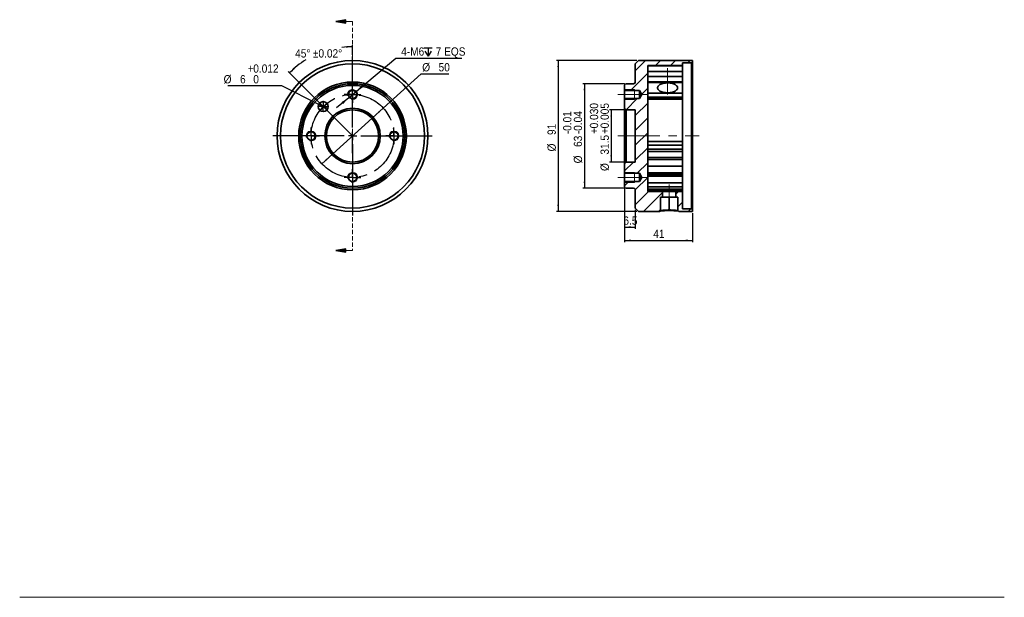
# Model space of a CAD drawing. Header units: millimetres. Extents: x 0 to 297, y 0 to 174.
import ezdxf

# ---------------------------------------------------------------- set-up
doc = ezdxf.new("R2010")
doc.units = ezdxf.units.MM
doc.linetypes.add('CENTERX2', pattern=[20.32, 12.7, -2.54, 2.54, -2.54])
doc.linetypes.add('HIDDEN', pattern=[1.905, 1.27, -0.635])
doc.layers.add('SLD-0', color=179, linetype='Continuous')
doc.layers.add('标注层', color=7, linetype='Continuous')
doc.styles.add('SLDTEXTSTYLE1', font='GOTHIC.TTF', dxfattribs={"width": 0.79431})
doc.styles.add('SLDTEXTSTYLE2', font='GOTHIC.TTF', dxfattribs={"width": 0.913})
doc.dimstyles.new('SLDDIMSTYLE0', dxfattribs={"dimtxt": 2.5, "dimasz": 3.5, "dimexe": 0, "dimexo": 0.0625, "dimtad": 0, "dimtih": 1, "dimtoh": 1, "dimdec": 0, "dimlfac": 2, "dimrnd": 1e-09, "dimzin": 12, "dimdsep": 46, "dimtxsty": 'SLDTEXTSTYLE1', "dimblk1": 'NONE', "dimblk2": 'NONE', "dimsah": 1, "dimcen": 0, "dimadec": 0, "dimazin": 3, "dimtfac": 1, "dimtmove": 0, "dimatfit": 3, "dimldrblk": 'NONE', "dimfxl": 0, "dimfrac": 2, "dimtolj": 1, "dimtzin": 12, "dimarcsym": 0})
doc.dimstyles.new('SLDDIMSTYLE1', dxfattribs={"dimtxt": 2.5, "dimasz": 3.5, "dimexe": 0, "dimexo": 0.0625, "dimtad": 2, "dimdec": 4, "dimlfac": 2, "dimzin": 12, "dimdsep": 46, "dimtxsty": 'SLDTEXTSTYLE1', "dimblk1": 'NONE', "dimblk2": 'NONE', "dimsah": 1, "dimcen": 0.09, "dimadec": 0, "dimazin": 3, "dimtol": 1, "dimtp": 0.02, "dimtm": 0.02, "dimtfac": 1, "dimtofl": 0, "dimtmove": 0, "dimatfit": 3, "dimldrblk": 'NONE', "dimfxl": 0, "dimfrac": 2, "dimtolj": 1, "dimarcsym": 0})
doc.dimstyles.new('SLDDIMSTYLE2', dxfattribs={"dimtxt": 2.5, "dimasz": 3.5, "dimexe": 0, "dimexo": 0.0625, "dimtad": 0, "dimtih": 1, "dimtoh": 1, "dimdec": 3, "dimlfac": 2, "dimrnd": 1e-09, "dimdsep": 46, "dimtxsty": 'SLDTEXTSTYLE1', "dimblk1": 'NONE', "dimblk2": 'NONE', "dimsah": 1, "dimcen": 0, "dimadec": 0, "dimazin": 2, "dimtol": 1, "dimtp": 0.012, "dimtfac": 1, "dimtdec": 3, "dimtmove": 0, "dimatfit": 3, "dimldrblk": 'NONE', "dimfxl": 0, "dimfrac": 2, "dimtolj": 1, "dimtzin": 0, "dimarcsym": 0})
doc.dimstyles.new('SLDDIMSTYLE3', dxfattribs={"dimtxt": 2.5, "dimasz": 3.5, "dimexe": 0, "dimexo": 0.0625, "dimtad": 0, "dimtih": 1, "dimtoh": 1, "dimlfac": 2, "dimrnd": 1e-09, "dimzin": 12, "dimdsep": 46, "dimtxsty": 'SLDTEXTSTYLE1', "dimsah": 1, "dimcen": 0, "dimadec": 0, "dimazin": 3, "dimtfac": 1, "dimtmove": 0, "dimatfit": 3, "dimfxl": 0, "dimfrac": 2, "dimtolj": 1, "dimtzin": 12, "dimarcsym": 0})
doc.dimstyles.new('SLDDIMSTYLE4', dxfattribs={"dimtxt": 2.5, "dimasz": 3.5, "dimexe": 0, "dimexo": 0.0625, "dimtad": 2, "dimlfac": 2, "dimrnd": 1e-09, "dimdsep": 46, "dimtxsty": 'SLDTEXTSTYLE1', "dimblk1": 'NONE', "dimblk2": 'NONE', "dimsah": 1, "dimcen": 0.09, "dimadec": 0, "dimazin": 2, "dimtol": 1, "dimtp": -0.01, "dimtm": 0.04, "dimtfac": 1, "dimtofl": 0, "dimtmove": 0, "dimatfit": 3, "dimldrblk": 'NONE', "dimfxl": 0, "dimfrac": 2, "dimtolj": 1, "dimarcsym": 0})
doc.dimstyles.new('SLDDIMSTYLE5', dxfattribs={"dimtxt": 2.5, "dimasz": 3.5, "dimexe": 0, "dimexo": 0.0625, "dimtad": 2, "dimdec": 0, "dimlfac": 2, "dimrnd": 1e-09, "dimzin": 12, "dimdsep": 46, "dimtxsty": 'SLDTEXTSTYLE1', "dimblk1": 'NONE', "dimblk2": 'NONE', "dimsah": 1, "dimcen": 0.09, "dimadec": 0, "dimazin": 3, "dimtfac": 1, "dimtofl": 0, "dimtmove": 0, "dimatfit": 3, "dimldrblk": 'NONE', "dimfxl": 0, "dimfrac": 2, "dimtolj": 1, "dimtzin": 12, "dimarcsym": 0})
doc.dimstyles.new('SLDDIMSTYLE6', dxfattribs={"dimtxt": 2.5, "dimasz": 3.5, "dimexe": 0, "dimexo": 0.0625, "dimtad": 2, "dimdec": 1, "dimlfac": 2, "dimrnd": 1e-09, "dimzin": 12, "dimdsep": 46, "dimtxsty": 'SLDTEXTSTYLE1', "dimblk1": 'NONE', "dimblk2": 'NONE', "dimsah": 1, "dimcen": 0.09, "dimadec": 0, "dimazin": 3, "dimtfac": 1, "dimtofl": 0, "dimtmove": 0, "dimatfit": 3, "dimldrblk": 'NONE', "dimfxl": 0, "dimfrac": 2, "dimtolj": 1, "dimtzin": 12, "dimarcsym": 0})
doc.dimstyles.new('SLDDIMSTYLE7', dxfattribs={"dimtxt": 2.5, "dimasz": 3.5, "dimexe": 0, "dimexo": 0.0625, "dimtad": 2, "dimdec": 3, "dimlfac": 2, "dimrnd": 1e-09, "dimzin": 0, "dimdsep": 46, "dimtxsty": 'SLDTEXTSTYLE1', "dimblk1": 'NONE', "dimblk2": 'NONE', "dimsah": 1, "dimcen": 0.09, "dimadec": 0, "dimazin": 0, "dimtol": 1, "dimtp": 0.03, "dimtm": -0.005, "dimtfac": 1, "dimtdec": 3, "dimtofl": 0, "dimtmove": 0, "dimatfit": 3, "dimldrblk": 'NONE', "dimfxl": 0, "dimfrac": 2, "dimtolj": 1, "dimtzin": 0, "dimarcsym": 0})

# ---------------------------------------------------------------- blocks, each defined once
blk = doc.blocks.new('SW_CENTERMARKSYMBOL_1')
at = {"layer": '标注层'}
for p, q in [((-2.5, 0), (-5, 0)), ((0, 0), (-2.5, 0)), ((0, 2.5), (0, 5)), ((0, 0), (0, 2.5)), ((0, 0), (0, -2.5)), ((0, 0), (2.5, 0)), ((2.5, 0), (5, 0)), ((0, -2.5), (0, -5))]:
    blk.add_line(p, q, dxfattribs=at)
blk = doc.blocks.new('SW_CENTERMARKSYMBOL_3')
at = {"layer": '标注层'}
for p, q in [((-2.5, 0), (-5, 0)), ((0, 0), (-2.5, 0)), ((0, 2.5), (0, 5)), ((0, 0), (0, 2.5)), ((0, 0), (0, -2.5)), ((0, 0), (2.5, 0)), ((2.5, 0), (5, 0)), ((0, -2.5), (0, -5))]:
    blk.add_line(p, q, dxfattribs=at)
blk = doc.blocks.new('SW_CENTERMARKSYMBOL_0')
at = {"layer": '标注层'}
for p, q in [((-2.5, 0), (-5, 0)), ((0, 0), (-2.5, 0)), ((0, 2.5), (0, 5)), ((0, 0), (0, 2.5)), ((0, 0), (0, -2.5)), ((0, 0), (2.5, 0)), ((2.5, 0), (5, 0)), ((0, -2.5), (0, -5))]:
    blk.add_line(p, q, dxfattribs=at)
blk = doc.blocks.new('SW_CENTERMARKSYMBOL_2')
at = {"layer": '标注层'}
for p, q in [((-2.5, 0), (-5, 0)), ((0, 0), (-2.5, 0)), ((0, 2.5), (0, 5)), ((0, 0), (0, 2.5)), ((0, 0), (0, -2.5)), ((0, 0), (2.5, 0)), ((2.5, 0), (5, 0)), ((0, -2.5), (0, -5))]:
    blk.add_line(p, q, dxfattribs=at)
blk = doc.blocks.new('SW_DOWELSYMBOL_0')
at = {"layer": '标注层'}
blk.add_circle((0, 0), 3, dxfattribs=at)
blk = doc.blocks.new('SW_CENTERMARKSYMBOL_4')
at = {"layer": '标注层'}
for p, q in [((0, 5), (0, 48)), ((-5, 0), (-48, 0)), ((0, 0), (-2.5, 0)), ((0, 0), (0, 2.5)), ((0, 0), (0, -2.5)), ((0, 0), (2.5, 0)), ((5, 0), (48, 0)), ((0, -5), (0, -48))]:
    blk.add_line(p, q, dxfattribs=at)
blk = doc.blocks.new('_D')
at = {"layer": '标注层'}
for p, q in [((109.66, 147.5), (121.07, 157.85)), ((121.07, 157.85), (129.48, 157.85)), ((91.14, 130.71), (109.66, 147.5))]:
    blk.add_line(p, q, dxfattribs=at)
for points in [[(109.66, 147.5), (108.01, 146.34), (108.34, 145.97)], [(91.14, 130.71), (92.78, 131.87), (92.45, 132.24)]]:
    blk.add_solid(points, dxfattribs=at)
at = {"layer": '标注层', "char_height": 2.5, "attachment_point": 1, "style": 'SLDTEXTSTYLE2'}
for s, insert in [('%%c', (121.41, 161.07)), ('50', (126.35, 161.07))]:
    blk.add_mtext(s, dxfattribs=dict(at, insert=insert))
blk = doc.blocks.new('_NONE')
blk = doc.blocks.new('_D_1')
at = {"layer": '标注层'}
for p, q in [((100.4, 163.61), (100.4, 166.52)), ((91.2, 148.3), (81.01, 158.49))]:
    blk.add_line(p, q, dxfattribs=at)
for start, end in [(90, 97.0032), (121.6111, 135)]:
    blk.add_arc((100.4, 139.11), 26.91, start, end, dxfattribs=at)
for points in [[(100.4, 166.02), (98.39, 166.19), (98.41, 165.69)], [(81.37, 158.14), (83, 159.31), (82.66, 159.68)]]:
    blk.add_solid(points, dxfattribs=at)
at = {"layer": '标注层', "char_height": 2.5, "attachment_point": 1, "style": 'SLDTEXTSTYLE2'}
for s, insert in [('45°', (83.08, 165.25)), (' ±0.02°', (87.59, 165.25))]:
    blk.add_mtext(s, dxfattribs=dict(at, insert=insert))
blk = doc.blocks.new('_D_2')
at = {"layer": '标注层'}
for p, q in [((79.09, 154.24), (62.76, 154.24)), ((90.22, 148.62), (79.09, 154.24)), ((92.9, 147.27), (90.22, 148.62))]:
    blk.add_line(p, q, dxfattribs=at)
for points in [[(90.22, 148.62), (91.89, 147.5), (92.12, 147.94)], [(92.9, 147.27), (91.22, 148.39), (91, 147.95)]]:
    blk.add_solid(points, dxfattribs=at)
at = {"layer": '标注层', "char_height": 2.5, "attachment_point": 1, "style": 'SLDTEXTSTYLE2'}
for s, insert in [('0.012', (70.45, 160.68)), ('%%c', (61.51, 157.46)), ('6', (66.46, 157.46)), ('+', (68.81, 160.68)), ('0', (70.45, 157.46))]:
    blk.add_mtext(s, dxfattribs=dict(at, insert=insert))
blk = doc.blocks.new('SW_SYMBOL_HOLE_DEPTH')
at = {"layer": '标注层', "color": 0}
for p, q in [((0, 875), (800, 875)), ((100, 555), (400, 75)), ((400, 875), (400, 75)), ((700, 555), (400, 75))]:
    blk.add_line(p, q, dxfattribs=at)
blk = doc.blocks.new('_D_3')
at = {"layer": '标注层'}
for p, q in [((101.54, 152.57), (113.48, 162.59)), ((113.48, 162.59), (133.39, 162.59)), ((99.25, 150.64), (101.54, 152.57)), ((99.25, 150.64), (95.56, 147.55))]:
    blk.add_line(p, q, dxfattribs=at)
for points in [[(101.54, 152.57), (103.71, 153.88), (103.21, 154.47)], [(99.25, 150.64), (97.08, 149.33), (97.58, 148.74)]]:
    blk.add_solid(points, dxfattribs=at)
at = {"layer": '标注层', "xscale": 0.003193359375, "yscale": 0.003193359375, "zscale": 0.003193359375}
blk.add_blockref('SW_SYMBOL_HOLE_DEPTH', (121.9, 162.93), dxfattribs=at)
at = {"layer": '标注层', "char_height": 2.5, "attachment_point": 1, "style": 'SLDTEXTSTYLE2'}
for s, insert in [('4-M6', (115.07, 165.82)), ('7 EQS', (125.47, 165.82))]:
    blk.add_mtext(s, dxfattribs=dict(at, insert=insert))
blk = doc.blocks.new('_D_4')
at = {"layer": '标注层'}
for p, q in [((182.42, 154.86), (169.85, 154.86)), ((170.35, 154.86), (170.35, 123.36)), ((182.42, 123.36), (169.85, 123.36))]:
    blk.add_line(p, q, dxfattribs=at)
for points in [[(170.35, 154.86), (170.1, 152.86), (170.6, 152.86)], [(170.35, 123.36), (170.6, 125.36), (170.1, 125.36)]]:
    blk.add_solid(points, dxfattribs=at)
at = {"layer": '标注层', "char_height": 2.5, "attachment_point": 1, "rotation": 90, "style": 'SLDTEXTSTYLE2'}
for s, insert in [('0.01', (163.91, 140.64)), ('0.04', (167.13, 140.64)), ('-', (163.91, 139.7)), ('-', (167.13, 139.7)), ('63', (167.13, 135.79)), ('%%c', (167.13, 130.84))]:
    blk.add_mtext(s, dxfattribs=dict(at, insert=insert))
blk = doc.blocks.new('_D_5')
at = {"layer": '标注层'}
for p, q in [((186.17, 161.86), (161.92, 161.86)), ((162.42, 161.86), (162.42, 116.36)), ((186.17, 116.36), (161.92, 116.36))]:
    blk.add_line(p, q, dxfattribs=at)
for points in [[(162.42, 161.86), (162.17, 159.86), (162.67, 159.86)], [(162.42, 116.36), (162.67, 118.36), (162.17, 118.36)]]:
    blk.add_solid(points, dxfattribs=at)
at = {"layer": '标注层', "char_height": 2.5, "attachment_point": 1, "rotation": 90, "style": 'SLDTEXTSTYLE2'}
for s, insert in [('91', (159.2, 139.39)), ('%%c', (159.2, 134.44))]:
    blk.add_mtext(s, dxfattribs=dict(at, insert=insert))
blk = doc.blocks.new('_D_6')
at = {"layer": '标注层'}
for p, q in [((182.42, 123.36), (182.42, 111.11)), ((185.67, 116.86), (185.67, 111.11)), ((182.42, 111.61), (185.67, 111.61))]:
    blk.add_line(p, q, dxfattribs=at)
for points in [[(182.42, 111.61), (184.42, 111.36), (184.42, 111.86)], [(185.67, 111.61), (183.67, 111.86), (183.67, 111.36)]]:
    blk.add_solid(points, dxfattribs=at)
at = {"layer": '标注层', "insert": (182.09, 114.83), "char_height": 2.5, "attachment_point": 1, "style": 'SLDTEXTSTYLE2'}
blk.add_mtext('6.5', dxfattribs=at)
blk = doc.blocks.new('_D_7')
at = {"layer": '标注层'}
for p, q in [((182.42, 127.36), (182.42, 107.11)), ((202.92, 115.86), (202.92, 107.11)), ((182.42, 107.61), (202.92, 107.61))]:
    blk.add_line(p, q, dxfattribs=at)
for points in [[(182.42, 107.61), (184.42, 107.36), (184.42, 107.86)], [(202.92, 107.61), (200.92, 107.86), (200.92, 107.36)]]:
    blk.add_solid(points, dxfattribs=at)
at = {"layer": '标注层', "insert": (191.1, 110.83), "char_height": 2.5, "attachment_point": 1, "style": 'SLDTEXTSTYLE2'}
blk.add_mtext('41', dxfattribs=at)
blk = doc.blocks.new('_D_8')
at = {"layer": '标注层'}
for p, q in [((182.42, 146.98), (177.92, 146.98)), ((178.42, 146.98), (178.42, 131.23)), ((182.42, 131.23), (177.92, 131.23))]:
    blk.add_line(p, q, dxfattribs=at)
for points in [[(178.42, 146.98), (178.17, 144.98), (178.67, 144.98)], [(178.42, 131.23), (178.67, 133.23), (178.17, 133.23)]]:
    blk.add_solid(points, dxfattribs=at)
at = {"layer": '标注层', "char_height": 2.5, "attachment_point": 1, "rotation": 90, "style": 'SLDTEXTSTYLE2'}
for s, insert in [('0.030', (171.98, 141.39)), ('0.005', (175.2, 141.39)), ('+', (171.98, 139.74)), ('31.5', (175.2, 133.47)), ('+', (175.2, 139.74)), ('%%c', (175.2, 128.53))]:
    blk.add_mtext(s, dxfattribs=dict(at, insert=insert))

msp = doc.modelspace()

# ---------------------------------------------------------------- hatches: boundary and pattern name
at = {"linetype": 'Continuous'}
for points in [[(98.395771, 173.156848), (98.395771, 174.156848), (95.395771, 173.656848)], [(98.395771, 104.056742), (98.395771, 105.056742), (95.395771, 104.556742)]]:
    msp.add_hatch(color=179, dxfattribs=at).paths.add_polyline_path(points, flags=0)
h = msp.add_hatch(dxfattribs=at)
h.set_pattern_fill('ANSI31', color=179, style=0)
edge = h.paths.add_edge_path(flags=0)
edge.add_line((187.67137, 151.606795), (186.920294, 150.356795))
edge.add_line((186.920294, 150.356795), (182.420294, 150.356795))
edge.add_line((182.420294, 150.356795), (182.420294, 147.481795))
edge.add_line((182.420294, 147.481795), (182.920294, 146.981795))
edge.add_line((182.920294, 146.981795), (185.670294, 146.981795))
edge.add_line((185.670294, 146.981795), (185.670294, 131.231795))
edge.add_line((185.670294, 131.231795), (182.920294, 131.231795))
edge.add_line((182.920294, 131.231795), (182.420294, 130.731795))
edge.add_line((182.420294, 130.731795), (182.420294, 127.856795))
edge.add_line((182.420294, 127.856795), (186.920294, 127.856795))
edge.add_line((186.920294, 127.856795), (187.67137, 126.606795))
edge.add_line((187.67137, 126.606795), (186.920294, 125.356795))
edge.add_line((186.920294, 125.356795), (182.420294, 125.356795))
edge.add_line((182.420294, 125.356795), (182.420294, 123.856795))
edge.add_arc((182.920294, 123.856795), 0.5, 180, 270)
edge.add_line((182.920294, 123.356795), (185.170294, 123.356795))
edge.add_arc((185.170294, 122.856795), 0.5, 0, 90, ccw=False)
edge.add_line((185.670294, 122.856795), (185.670294, 117.356795))
edge.add_line((185.670294, 117.356795), (186.670294, 116.356795))
edge.add_line((186.670294, 116.356795), (193.045294, 116.356795))
edge.add_line((193.045294, 116.356795), (193.295294, 116.606795))
edge.add_line((193.295294, 116.606795), (193.295294, 120.606795))
edge.add_line((193.295294, 120.606795), (193.920294, 120.606795))
edge.add_line((193.920294, 120.606795), (193.920294, 122.354244))
edge.add_line((193.920294, 122.354244), (189.420294, 122.354244))
edge.add_line((189.420294, 122.354244), (189.420294, 160.356795))
edge.add_line((189.420294, 160.356795), (199.920294, 160.356795))
edge.add_line((199.920294, 160.356795), (199.920294, 161.106795))
edge.add_line((199.920294, 161.106795), (202.670294, 161.106795))
edge.add_line((202.670294, 161.106795), (202.920294, 161.356795))
edge.add_line((202.920294, 161.356795), (202.920294, 161.856795))
edge.add_line((202.920294, 161.856795), (186.670294, 161.856795))
edge.add_line((186.670294, 161.856795), (185.670294, 160.856795))
edge.add_line((185.670294, 160.856795), (185.670294, 155.356795))
edge.add_arc((185.170294, 155.356795), 0.5, 270, 360, ccw=False)
edge.add_line((185.170294, 154.856795), (182.920294, 154.856795))
edge.add_arc((182.920294, 154.356795), 0.5, 90, 180)
edge.add_line((182.420294, 154.356795), (182.420294, 152.856795))
edge.add_line((182.420294, 152.856795), (186.920294, 152.856795))
edge.add_line((186.920294, 152.856795), (187.67137, 151.606795))
h = msp.add_hatch(dxfattribs=at)
h.set_pattern_fill('ANSI31', scale=0.5, style=0)
edge = h.paths.add_edge_path(flags=0)
edge.add_line((91.556937, 147.94563), (93.056937, 147.94563))
edge.add_arc((91.556937, 147.94563), 1.5, 0, 90)
edge.add_line((91.556937, 149.44563), (91.556937, 147.94563))
h = msp.add_hatch(dxfattribs=at)
h.set_pattern_fill('ANSI31', scale=0.5, style=0)
edge = h.paths.add_edge_path(flags=0)
edge.add_line((91.556937, 147.94563), (90.056937, 147.94563))
edge.add_arc((91.556937, 147.94563), 1.5, 180, 270)
edge.add_line((91.556937, 146.44563), (91.556937, 147.94563))
h = msp.add_hatch(dxfattribs=at)
h.set_pattern_fill('ANSI31', color=179, style=0)
h.paths.add_polyline_path([(198.545294, 116.606795), (198.795294, 116.356795), (202.920294, 116.356795), (202.920294, 116.856795), (202.670294, 117.106795), (199.920294, 117.106795), (199.920294, 122.354244), (197.920294, 122.354244), (197.920294, 120.606795), (198.545294, 120.606795)], flags=0)

# ---------------------------------------------------------------- linework, layer by layer
at = {"layer": 'SLD-0'}
for p, q in [((98.395771, 174.156848), (95.395771, 173.656848)), ((95.395771, 173.656848), (98.395771, 173.156848)), ((98.395771, 173.156848), (98.395771, 174.156848)), ((186.670294, 161.856795), (185.670294, 160.856795)), ((185.670294, 160.856795), (185.670294, 155.356795)), ((202.920294, 161.856795), (186.670294, 161.856795)), ((199.920294, 160.356795), (199.920294, 161.106795)), ((199.920294, 161.106795), (202.670294, 161.106795)), ((202.670294, 161.106795), (202.920294, 161.356795)), ((202.920294, 161.356795), (202.920294, 161.856795)), ((189.420294, 122.354244), (189.420294, 160.356795)), ((189.420294, 160.356795), (199.920294, 160.356795)), ((185.170294, 154.856795), (182.920294, 154.856795)), ((182.420294, 154.356795), (182.420294, 152.856795)), ((182.420294, 152.856795), (186.920294, 152.856795)), ((186.920294, 152.856795), (187.67137, 151.606795)), ((187.67137, 151.606795), (186.920294, 150.356795)), ((186.920294, 150.356795), (182.420294, 150.356795)), ((182.420294, 150.356795), (182.420294, 147.481795)), ((182.420294, 147.481795), (182.920294, 146.981795)), ((182.920294, 146.981795), (185.670294, 146.981795)), ((185.670294, 146.981795), (185.670294, 131.231795)), ((182.920294, 131.231795), (182.420294, 130.731795)), ((182.420294, 130.731795), (182.420294, 127.856795)), ((185.670294, 131.231795), (182.920294, 131.231795)), ((182.420294, 127.856795), (186.920294, 127.856795)), ((186.920294, 127.856795), (187.67137, 126.606795)), ((186.920294, 125.356795), (182.420294, 125.356795)), ((182.420294, 125.356795), (182.420294, 123.856795)), ((187.67137, 126.606795), (186.920294, 125.356795)), ((182.920294, 123.356795), (185.170294, 123.356795)), ((185.670294, 122.856795), (185.670294, 117.356795)), ((193.920294, 122.354244), (189.420294, 122.354244)), ((193.920294, 120.606795), (193.920294, 122.354244)), ((199.920294, 122.354244), (197.920294, 122.354244)), ((197.920294, 122.354244), (197.920294, 120.606795)), ((199.920294, 117.106795), (199.920294, 122.354244)), ((193.295294, 116.606795), (193.295294, 120.606795)), ((193.295294, 120.606795), (193.920294, 120.606795)), ((197.920294, 120.606795), (198.545294, 120.606795)), ((198.545294, 120.606795), (198.545294, 116.606795)), ((185.670294, 117.356795), (186.670294, 116.356795)), ((186.670294, 116.356795), (193.045294, 116.356795)), ((193.045294, 116.356795), (193.295294, 116.606795)), ((198.545294, 116.606795), (198.795294, 116.356795)), ((198.795294, 116.356795), (202.920294, 116.356795)), ((202.670294, 117.106795), (199.920294, 117.106795)), ((202.920294, 116.856795), (202.670294, 117.106795)), ((202.920294, 116.356795), (202.920294, 116.856795)), ((98.395771, 105.056742), (95.395771, 104.556742)), ((95.395771, 104.556742), (98.395771, 104.056742)), ((98.395771, 104.056742), (98.395771, 105.056742))]:
    msp.add_line(p, q, dxfattribs=at)
at = {"layer": 'SLD-0', "color": 179, "linetype": 'Continuous', "lineweight": 18}
for p, q in [((100.395771, 173.656848), (95.395771, 173.656848)), ((182.420294, 153.106795), (185.420294, 153.106795)), ((185.420294, 150.106795), (185.420294, 153.106795)), ((182.420294, 150.106795), (185.420294, 150.106795)), ((182.420294, 128.106795), (185.420294, 128.106795)), ((185.420294, 125.106795), (185.420294, 128.106795)), ((182.420294, 125.106795), (185.420294, 125.106795)), ((100.395771, 104.556742), (95.395771, 104.556742))]:
    msp.add_line(p, q, dxfattribs=at)
at = {"layer": 'SLD-0', "color": 179, "linetype": 'HIDDEN', "lineweight": 18}
msp.add_line((100.395771, 173.656848), (100.395771, 104.556742), dxfattribs=at)
at = {"layer": 'SLD-0', "color": 179, "linetype": 'Continuous', "lineweight": 35}
for p, q in [((185.670294, 160.856795), (186.670294, 161.856795)), ((185.670294, 160.856795), (185.670294, 155.356795)), ((202.920294, 161.856795), (186.670294, 161.856795)), ((199.920294, 161.106795), (202.670294, 161.106795)), ((199.920294, 160.356795), (199.920294, 161.106795)), ((202.920294, 161.356795), (202.670294, 161.106795)), ((202.670294, 117.106795), (202.670294, 161.106795)), ((202.920294, 161.356795), (202.920294, 161.856795)), ((202.920294, 161.356795), (202.920294, 116.856795)), ((189.420294, 160.356795), (199.920294, 160.356795)), ((189.420294, 122.354244), (189.420294, 160.356795)), ((189.420294, 160.287024), (199.920294, 160.287024)), ((199.920294, 158.557298), (189.420294, 158.557298)), ((199.920294, 160.287024), (199.920294, 160.356795)), ((199.920294, 160.287024), (199.920294, 158.557298)), ((199.920294, 157.071119), (199.920294, 158.557298)), ((185.170294, 154.856795), (182.920294, 154.856795)), ((189.420294, 157.071119), (199.920294, 157.071119)), ((199.920294, 155.379234), (189.420294, 155.379234)), ((189.420294, 155.329425), (199.920294, 155.329425)), ((199.920294, 155.256877), (189.420294, 155.256877)), ((192.88731, 154.416461), (193.108754, 154.568857)), ((193.108754, 154.568857), (193.366653, 154.706174)), ((193.366653, 154.706174), (193.656938, 154.826246)), ((193.656938, 154.826246), (193.975033, 154.927181)), ((193.975033, 154.927181), (194.31592, 155.007385)), ((194.31592, 155.007385), (194.674224, 155.065595)), ((194.674224, 155.065595), (195.044294, 155.100893)), ((195.044294, 155.100893), (195.420294, 155.112721)), ((195.420294, 155.112721), (195.796294, 155.100893)), ((195.796294, 155.100893), (196.166364, 155.065595)), ((196.166364, 155.065595), (196.524668, 155.007385)), ((196.524668, 155.007385), (196.865555, 154.927181)), ((196.865555, 154.927181), (197.18365, 154.826246)), ((197.18365, 154.826246), (197.473935, 154.706174)), ((197.473935, 154.706174), (197.731834, 154.568857)), ((197.731834, 154.568857), (197.953278, 154.416461)), ((199.920294, 157.071119), (199.920294, 155.379234)), ((199.920294, 155.329425), (199.920294, 155.379234)), ((199.920294, 155.329425), (199.920294, 155.256877)), ((199.920294, 151.968564), (199.920294, 155.256877)), ((182.420294, 154.356795), (182.420294, 152.856795)), ((182.420294, 152.856795), (186.920294, 152.856795)), ((182.420294, 152.856795), (182.420294, 150.356795)), ((186.920294, 152.856795), (187.67137, 151.606795)), ((186.920294, 152.856795), (186.920294, 150.356795)), ((187.67137, 151.606795), (186.920294, 150.356795)), ((189.420294, 151.968564), (199.920294, 151.968564)), ((192.426214, 153.706906), (192.473432, 153.893793)), ((192.426214, 153.518535), (192.426214, 153.706906)), ((192.473432, 153.331649), (192.426214, 153.518535)), ((192.473432, 153.893793), (192.567124, 154.076246)), ((192.567124, 153.149195), (192.473432, 153.331649)), ((192.567124, 154.076246), (192.705813, 154.25139)), ((192.705813, 152.974052), (192.567124, 153.149195)), ((192.705813, 154.25139), (192.88731, 154.416461)), ((192.88731, 152.80898), (192.705813, 152.974052)), ((193.108754, 152.656585), (192.88731, 152.80898)), ((193.366653, 152.519268), (193.108754, 152.656585)), ((193.656938, 152.399195), (193.366653, 152.519268)), ((193.975033, 152.298261), (193.656938, 152.399195)), ((194.31592, 152.218056), (193.975033, 152.298261)), ((194.674224, 152.159846), (194.31592, 152.218056)), ((195.044294, 152.124549), (194.674224, 152.159846)), ((195.420294, 152.112721), (195.044294, 152.124549)), ((195.796294, 152.124549), (195.420294, 152.112721)), ((196.166364, 152.159846), (195.796294, 152.124549)), ((196.524668, 152.218056), (196.166364, 152.159846)), ((196.865555, 152.298261), (196.524668, 152.218056)), ((197.18365, 152.399195), (196.865555, 152.298261)), ((197.473935, 152.519268), (197.18365, 152.399195)), ((197.731834, 152.656585), (197.473935, 152.519268)), ((197.953278, 152.80898), (197.731834, 152.656585)), ((197.953278, 154.416461), (198.134775, 154.25139)), ((198.134775, 152.974052), (197.953278, 152.80898)), ((198.134775, 154.25139), (198.273464, 154.076246)), ((198.273464, 153.149195), (198.134775, 152.974052)), ((198.273464, 154.076246), (198.367156, 153.893793)), ((198.367156, 153.331649), (198.273464, 153.149195)), ((198.367156, 153.893793), (198.414374, 153.706906)), ((198.414374, 153.518535), (198.367156, 153.331649)), ((198.414374, 153.706906), (198.414374, 153.518535)), ((199.920294, 151.968564), (199.920294, 150.829425)), ((182.420294, 150.356795), (182.420294, 147.481795)), ((186.920294, 150.356795), (182.420294, 150.356795)), ((189.420294, 150.829425), (199.920294, 150.829425)), ((189.420294, 150.682153), (199.920294, 150.682153)), ((189.420294, 150.218752), (199.920294, 150.218752)), ((199.920294, 150.682153), (199.920294, 150.829425)), ((199.920294, 150.682153), (199.920294, 150.218752)), ((199.920294, 137.386218), (199.920294, 150.218752)), ((182.920294, 146.981795), (182.420294, 147.481795)), ((182.420294, 130.731795), (182.420294, 147.481795)), ((182.920294, 146.981795), (185.670294, 146.981795)), ((182.920294, 146.981795), (182.920294, 131.231795)), ((185.670294, 146.981795), (185.670294, 131.231795)), ((189.420294, 137.386218), (199.920294, 137.386218)), ((199.920294, 137.386218), (199.920294, 136.279993)), ((199.920294, 136.279993), (189.420294, 136.279993)), ((199.920294, 135.135621), (189.420294, 135.135621)), ((189.420294, 134.409714), (199.920294, 134.409714)), ((199.920294, 136.279993), (199.920294, 135.135621)), ((199.920294, 134.409714), (199.920294, 135.135621)), ((199.920294, 134.409714), (199.920294, 132.588709)), ((182.420294, 130.731795), (182.920294, 131.231795)), ((182.420294, 130.731795), (182.420294, 127.856795)), ((185.670294, 131.231795), (182.920294, 131.231795)), ((199.920294, 132.588709), (189.420294, 132.588709)), ((189.420294, 132.049471), (199.920294, 132.049471)), ((199.920294, 132.049471), (199.920294, 132.588709)), ((199.920294, 132.049471), (199.920294, 130.006744)), ((182.420294, 127.856795), (186.920294, 127.856795)), ((182.420294, 127.856795), (182.420294, 125.356795)), ((186.920294, 127.856795), (187.67137, 126.606795)), ((186.920294, 127.856795), (186.920294, 125.356795)), ((199.920294, 130.006744), (189.420294, 130.006744)), ((199.920294, 127.994839), (189.420294, 127.994839)), ((199.920294, 127.994839), (199.920294, 130.006744)), ((199.920294, 127.994839), (199.920294, 127.531438)), ((182.420294, 125.356795), (182.420294, 123.856795)), ((186.920294, 125.356795), (182.420294, 125.356795)), ((187.67137, 126.606795), (186.920294, 125.356795)), ((199.920294, 127.531438), (189.420294, 127.531438)), ((189.420294, 127.000037), (199.920294, 127.000037)), ((199.920294, 124.971869), (189.420294, 124.971869)), ((199.920294, 127.000037), (199.920294, 127.531438)), ((199.920294, 127.000037), (199.920294, 124.971869)), ((199.920294, 123.802494), (199.920294, 124.971869)), ((182.920294, 123.356795), (185.170294, 123.356795)), ((185.670294, 122.856795), (185.670294, 117.356795)), ((189.420294, 123.802494), (199.920294, 123.802494)), ((199.920294, 123.089047), (189.420294, 123.089047)), ((199.920294, 123.028862), (189.420294, 123.028862)), ((189.420294, 122.774085), (199.920294, 122.774085)), ((189.420294, 122.354244), (193.920294, 122.354244)), ((193.920294, 120.606795), (193.920294, 122.354244)), ((197.920294, 122.354244), (197.920294, 120.606795)), ((197.920294, 122.354244), (199.920294, 122.354244)), ((199.920294, 123.802494), (199.920294, 123.089047)), ((199.920294, 123.089047), (199.920294, 123.028862)), ((199.920294, 122.774085), (199.920294, 123.028862)), ((199.920294, 122.774085), (199.920294, 122.354244)), ((199.920294, 117.106795), (199.920294, 122.354244)), ((193.920294, 120.606795), (193.295294, 120.606795)), ((193.295294, 116.606795), (193.295294, 120.606795)), ((193.920294, 120.606795), (197.920294, 120.606795)), ((195.920294, 120.606795), (195.920294, 116.818059)), ((198.545294, 120.606795), (197.920294, 120.606795)), ((198.545294, 120.606795), (198.545294, 116.606795)), ((186.670294, 116.356795), (185.670294, 117.356795)), ((186.670294, 116.356795), (193.045294, 116.356795)), ((193.295294, 116.606795), (193.045294, 116.356795)), ((195.920294, 116.598459), (193.107761, 116.419262)), ((198.732827, 116.419262), (195.920294, 116.598459)), ((198.795294, 116.356795), (198.545294, 116.606795)), ((198.795294, 116.356795), (202.920294, 116.356795)), ((202.670294, 117.106795), (199.920294, 117.106795)), ((202.670294, 117.106795), (202.920294, 116.856795)), ((202.920294, 116.356795), (202.920294, 116.856795))]:
    msp.add_line(p, q, dxfattribs=at)
at = {"layer": 'SLD-0', "color": 1, "linetype": 'Continuous', "lineweight": 18}
msp.add_line((-0.006573, -0.00062), (296.993427, -0.00062), dxfattribs=at)
at = {"layer": 'SLD-0', "color": 179, "linetype": 'Continuous', "lineweight": 35}
for centre, radius in [((100.395771, 139.106795), 22.75), ((100.395771, 139.106795), 21.75), ((100.395771, 139.106795), 16.25), ((100.395771, 139.106795), 15.75), ((100.395771, 139.106795), 15.25), ((100.395771, 151.606795), 1.25), ((91.556937, 147.94563), 1.5), ((100.395771, 139.106795), 8.375), ((100.395771, 139.106795), 7.875), ((87.895771, 139.106795), 1.25), ((112.895771, 139.106795), 1.25), ((100.395771, 126.606795), 1.25)]:
    msp.add_circle(centre, radius, dxfattribs=at)
at = {"layer": 'SLD-0'}
for centre, start, end in [((182.920294, 154.356795), 90, 180), ((185.170294, 155.356795), 270, 0), ((182.920294, 123.856795), 180, 270), ((185.170294, 122.856795), 0, 90)]:
    msp.add_arc(centre, 0.5, start, end, dxfattribs=at)
at = {"layer": 'SLD-0', "color": 179, "linetype": 'Continuous', "lineweight": 35}
for centre, start, end in [((182.920294, 154.356795), 90, 180), ((185.170294, 155.356795), 270, 0), ((182.920294, 123.856795), 180, 270), ((185.170294, 122.856795), 0, 90)]:
    msp.add_arc(centre, 0.5, start, end, dxfattribs=at)
at = {"layer": 'SLD-0', "color": 179, "linetype": 'Continuous', "lineweight": 18}
for centre in [(100.395771, 151.606795), (87.895771, 139.106795), (112.895771, 139.106795), (100.395771, 126.606795)]:
    msp.add_arc(centre, 1.5, 255, 195, dxfattribs=at)
at = {"layer": 'SLD-0', "color": 179, "linetype": 'Continuous', "lineweight": 35}
msp.add_ellipse((195.920294, 122.354244), major_axis=(2, 0), ratio=0.0174550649, start_param=3.1415926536, end_param=6.2831853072, dxfattribs=at)
for points, knots in [([(193.295294, 116.651736), (193.470826, 116.659797), (193.821682, 116.675909), (194.34747, 116.705283), (194.87248, 116.738547), (195.396725, 116.775696), (195.745832, 116.803943), (195.920294, 116.818059)], [0, 0, 0, 0, 0.2004547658, 0.4006728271, 0.6006634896, 0.8004360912, 1, 1, 1, 1]), ([(195.920294, 116.818059), (196.094756, 116.803943), (196.443863, 116.775696), (196.968108, 116.738547), (197.493118, 116.705283), (198.018906, 116.675909), (198.369762, 116.659797), (198.545294, 116.651736)], [0, 0, 0, 0, 0.1995639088, 0.3993365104, 0.5993271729, 0.7995452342, 1, 1, 1, 1])]:
    msp.add_open_spline(points, degree=3, knots=knots, dxfattribs=at)
msp.add_open_spline([(195.920294, 116.818059), (195.920287, 116.744801), (195.920287, 116.671601), (195.920294, 116.598459)], degree=3, dxfattribs=at)
at = {"layer": '标注层', "linetype": 'CENTERX2', "lineweight": 18}
for p, q in [((195.420294, 151.612721), (195.420294, 159.509835)), ((186.920294, 151.606795), (180.420294, 151.606795)), ((186.920294, 151.606795), (189.67137, 151.606795)), ((180.420294, 139.106795), (204.920294, 139.106795)), ((186.920294, 126.606795), (180.420294, 126.606795)), ((186.920294, 126.606795), (189.67137, 126.606795)), ((195.920294, 124.509019), (195.920294, 117.420012))]:
    msp.add_line(p, q, dxfattribs=at)
at = {"layer": '标注层'}
for p, q in [((91.556937, 149.44563), (91.556937, 147.94563)), ((91.556937, 147.94563), (90.056937, 147.94563)), ((100.395771, 139.106795), (91.556937, 147.94563)), ((91.556937, 147.94563), (93.056937, 147.94563)), ((91.556937, 146.44563), (91.556937, 147.94563)), ((100.395771, 133.958371), (100.395771, 139.106795))]:
    msp.add_line(p, q, dxfattribs=at)
at = {"layer": '标注层', "linetype": 'CENTERX2'}
msp.add_circle((100.395771, 139.106795), 12.5, dxfattribs=at)
at = {"layer": '标注层'}
for start, end in [(0, 90), (180, 270)]:
    msp.add_arc((91.556937, 147.94563), 1.5, start, end, dxfattribs=at)

# ---------------------------------------------------------------- block references
at = {"color": 7, "linetype": 'Continuous', "xscale": 0.5, "yscale": 0.5, "zscale": 0.5}
for name, p in [('SW_CENTERMARKSYMBOL_4', (100.395771, 139.106795)), ('SW_CENTERMARKSYMBOL_0', (100.395771, 151.606795)), ('SW_DOWELSYMBOL_0', (91.556937, 147.94563)), ('SW_CENTERMARKSYMBOL_1', (87.895771, 139.106795)), ('SW_CENTERMARKSYMBOL_2', (112.895771, 139.106795)), ('SW_CENTERMARKSYMBOL_3', (100.395771, 126.606795))]:
    msp.add_blockref(name, p, dxfattribs=at)

# ---------------------------------------------------------------- dimensions: what is measured, and where the dimension line sits
at = {"layer": '标注层'}
dim = msp.add_angular_dim_2l(base=(98.752133, 165.967836), line1=((100.395771, 163.106795), (100.395771, 115.106795)), line2=((91.556937, 147.94563), (100.395771, 139.106795)), dimstyle='SLDDIMSTYLE1', dxfattribs=at)
dim.commit()
dim.dimension.update_dxf_attribs({"geometry": '_D_1', "text_midpoint": (90.09727, 163.969577), "dimtype": 162})
dim = msp.add_diameter_dim_2p(p1=(101.544796, 152.571027), p2=(99.246747, 150.642563), text='4-M6{\\fGDT;x}7 EQS', dimstyle='SLDDIMSTYLE3', override={"dimpost": '<>'}, dxfattribs=at)
dim.commit()
dim.dimension.update_dxf_attribs({"geometry": '_D_3', "text_midpoint": (124.229661, 164.591242), "dimtype": 163})
for p1, dimstyle, picture, middle in [((7.315268, 10.135919), 'SLDDIMSTYLE0', '_D', (126.069429, 160.210314)), ((0.789355, 1.275507), 'SLDDIMSTYLE2', '_D_2', (70.132743, 157.459501))]:
    dim = msp.add_diameter_dim_2p(p1=p1, p2=(0, 0), dimstyle=dimstyle, dxfattribs=at)
    dim.commit()
    dim.dimension.update_dxf_attribs({"geometry": picture, "text_midpoint": middle, "dimtype": 163})
for base, p1, p2, dimstyle, picture, middle in [((162.420294, 161.856795), (186.670294, 116.356795), (186.670294, 161.856795), 'SLDDIMSTYLE5', '_D_5', (162.420294, 139.106795)), ((170.351587, 154.856795), (182.920294, 123.356795), (182.920294, 154.856795), 'SLDDIMSTYLE4', '_D_4', (170.351587, 139.106795)), ((178.420294, 146.981795), (182.920294, 131.231795), (182.920294, 146.981795), 'SLDDIMSTYLE7', '_D_8', (178.420294, 139.106795))]:
    dim = msp.add_linear_dim(base=base, p1=p1, p2=p2, angle=90, text='%%c<>', dimstyle=dimstyle, dxfattribs=at)
    dim.commit()
    dim.dimension.update_dxf_attribs({"geometry": picture, "text_midpoint": middle, "dimtype": 160})
for base, p1, p2, dimstyle, picture, middle in [((182.420294, 107.608018), (202.920294, 116.356795), (182.420294, 127.856795), 'SLDDIMSTYLE5', '_D_7', (192.670294, 107.608018)), ((182.420294, 111.608018), (185.670294, 117.356795), (182.420294, 123.856795), 'SLDDIMSTYLE6', '_D_6', (184.045294, 111.608018))]:
    dim = msp.add_linear_dim(base=base, p1=p1, p2=p2, dimstyle=dimstyle, dxfattribs=at)
    dim.commit()
    dim.dimension.update_dxf_attribs({"geometry": picture, "text_midpoint": middle, "dimtype": 160})

doc.saveas('drawing.dxf')
